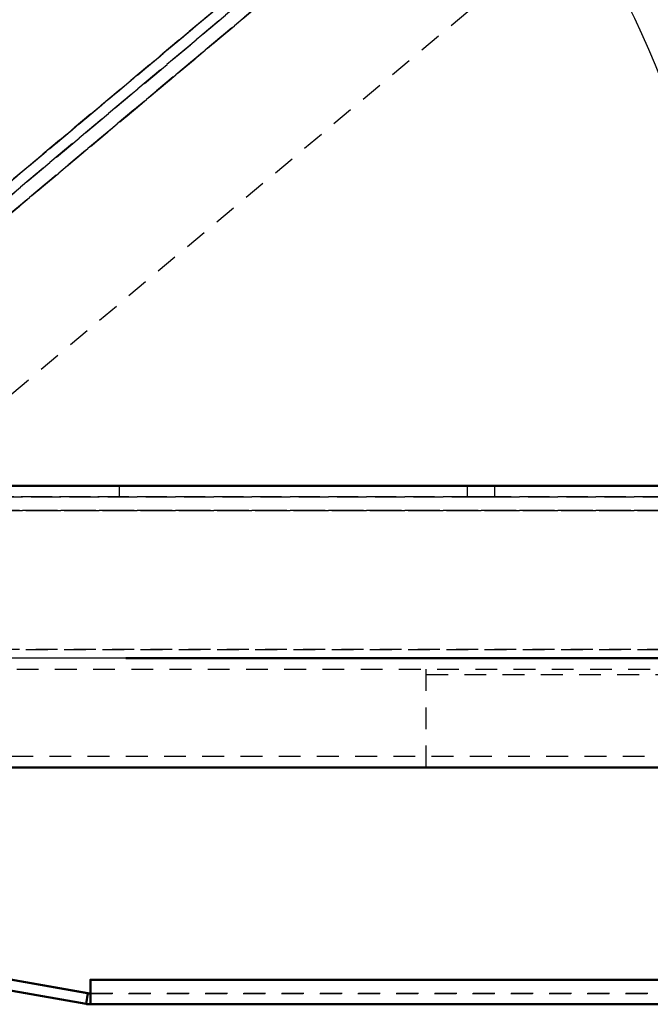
# Model space of a CAD drawing. Extents: x -8441 to -4361, y -3967 to -1117.
# Tile 92 of 149: x -6731 to -6616, y -2718 to -2538. Entities that reach past the tile are written whole.
import ezdxf
from ezdxf.enums import TextEntityAlignment as Align

# ---------------------------------------------------------------- set-up
doc = ezdxf.new("R2010")
doc.units = 0
doc.header["$MEASUREMENT"] = 0
doc.linetypes.add('HIDDEN', pattern=[7, 4, -3])
doc.layers.get('0').update_dxf_attribs({"linetype": 'CONTINUOUS'})
for name, color, linetype in [('DIM49', 4, 'CONTINUOUS'), ('LE_HIDDEN', 7, 'CONTINUOUS'), ('TXT_DIM49', 2, 'CONTINUOUS')]:
    doc.layers.add(name, color=color, linetype=linetype)
doc.layers.add('LE_ALL', color=7, linetype='CONTINUOUS', lineweight=50)

# ---------------------------------------------------------------- blocks, each defined once
blk = doc.blocks.new('_D29', base_point=(-6799.28, -2623.39))
at = {"layer": 'DIM49', "color": 1}
for p, q in [((-6630.75, -2481.98), (-6685.92, -2528.27)), ((-6646.07, -2494.84), (-6630.81, -2508.36)), ((-6637.19, -2513.19), (-6646.07, -2494.84)), ((-6634.6, -2509.98), (-6645.47, -2495.63)), ((-6633.01, -2508.78), (-6637.84, -2502.4)), ((-6636.2, -2511.19), (-6641.03, -2504.81)), ((-6630.81, -2508.36), (-6637.19, -2513.19)), ((-6604.28, -2603.62), (-6596.29, -2603.22)), ((-6599.28, -2623.39), (-6604.28, -2603.62)), ((-6602.23, -2604.52), (-6601.83, -2612.51)), ((-6600.23, -2604.42), (-6599.33, -2622.39)), ((-6596.29, -2603.22), (-6599.28, -2623.39)), ((-6598.23, -2604.32), (-6597.83, -2612.31))]:
    blk.add_line(p, q, dxfattribs=at)
blk.add_arc((-6799.28, -2623.39), 200, 5.7319, 34.268, dxfattribs=at)
at = {"layer": 'TXT_DIM49', "width": 0.518}
blk.add_text('40°', height=25, rotation=289.9943, dxfattribs=at).set_placement((-6603.42, -2532.89), align=Align.CENTER)

msp = doc.modelspace()

# ---------------------------------------------------------------- linework, layer by layer
msp.add_lwpolyline([(-6226.7, -2654.99), (-6913.7, -2654.99, -0.414214), (-6923.7, -2644.99), (-6923.7, -2633.39, -0.414214), (-6913.7, -2623.39), (-6226.7, -2623.39), (-6226.7, -2654.99)], format="xyb")
at = {"layer": 'LE_ALL'}
for p, q in [((-6801.6, -2623.4), (-6375.71, -2623.4)), ((-6752.62, -2623.4), (-6375.71, -2623.4)), ((-6306.7, -2654.99), (-6711.7, -2654.99)), ((-6718.43, -2716.4), (-6801.6, -2701.73)), ((-6718.21, -2713.9), (-6378.11, -2713.9)), ((-6718.21, -2715.62), (-6718.21, -2713.9)), ((-6718.21, -2713.9), (-6375.71, -2713.9)), ((-6718.21, -2713.9), (-6718.21, -2716.4)), ((-6514.61, -2713.9), (-6718.21, -2713.9)), ((-6718.21, -2715.62), (-6718.21, -2713.9)), ((-6718.21, -2713.9), (-6718.21, -2716.4)), ((-6514.61, -2713.9), (-6718.21, -2713.9)), ((-6718.21, -2714.85), (-6718.21, -2715.66)), ((-6718.21, -2714.85), (-6718.21, -2715.66)), ((-6718.21, -2716.4), (-6718.21, -2715.62)), ((-6718.21, -2715.66), (-6718.21, -2716.21)), ((-6718.21, -2715.66), (-6718.21, -2716.21)), ((-6718.21, -2716.21), (-6718.21, -2716.4)), ((-6718.21, -2716.21), (-6718.21, -2716.4)), ((-6718.21, -2716.4), (-6718.21, -2718.4)), ((-6718.21, -2716.4), (-6718.21, -2718.4)), ((-6718.21, -2718.4), (-6718.21, -2716.4)), ((-6718.21, -2716.4), (-6718.21, -2718.4)), ((-6718.21, -2716.4), (-6718.21, -2718.4)), ((-6718.21, -2718.4), (-6718.21, -2716.4)), ((-6718.21, -2718.4), (-6718.21, -2718.05)), ((-6718.21, -2718.4), (-6718.21, -2718.05)), ((-6718.21, -2718.4), (-6378.11, -2718.4)), ((-6718.21, -2718.4), (-6378.11, -2718.4)), ((-6718.21, -2718.4), (-6378.11, -2718.4)), ((-6718.21, -2718.4), (-6378.11, -2718.4))]:
    msp.add_line(p, q, dxfattribs=at)
for points in [[(-6375.71, -2623.4), (-6752.62, -2623.4)], [(-6383.61, -2623.4), (-6752.62, -2623.4)], [(-6383.61, -2623.4), (-6752.62, -2623.4)], [(-6838.7, -2674.99), (-6526.48, -2674.99), (-6501.48, -2674.99), (-6476.48, -2674.99), (-6451.48, -2674.99), (-6431.91, -2674.99), (-6406.91, -2674.99), (-6381.91, -2674.99), (-6356.91, -2674.99)], [(-6799.98, -2704.05), (-6799.63, -2702.08), (-6718.65, -2716.36), (-6719, -2718.33), (-6799.98, -2704.05)], [(-6799.98, -2704.05), (-6799.63, -2702.08), (-6718.65, -2716.36), (-6719, -2718.33), (-6799.98, -2704.05)], [(-6718.65, -2716.36), (-6799.63, -2702.08)], [(-6718.65, -2716.36), (-6799.63, -2702.08)], [(-6718.65, -2716.36), (-6799.63, -2702.08)], [(-6718.21, -2713.9), (-6718.21, -2716.4), (-6718.43, -2716.4)], [(-6514.61, -2713.9), (-6718.21, -2713.9), (-6718.21, -2714.85)], [(-6514.61, -2713.9), (-6718.21, -2713.9), (-6718.21, -2714.85)], [(-6718.21, -2713.9), (-6514.61, -2713.9)], [(-6718.21, -2713.9), (-6514.61, -2713.9)], [(-6718.21, -2713.9), (-6718.21, -2716.4)], [(-6719, -2718.33), (-6718.65, -2716.36)], [(-6719, -2718.33), (-6718.65, -2716.36)], [(-6718.21, -2718.05), (-6718.21, -2717.08), (-6718.21, -2715.62)], [(-6378.11, -2716.4), (-6378.11, -2718.4), (-6718.21, -2718.4)], [(-6378.11, -2716.4), (-6378.11, -2718.4), (-6718.21, -2718.4)], [(-6718.21, -2718.05), (-6718.21, -2717.08), (-6718.21, -2716.4)]]:
    msp.add_lwpolyline(points, dxfattribs=at)
for major_axis, start_param, end_param in [((0, -4.5), 6.108639, 6.152273), ((4.5, 0), 4.537856, 4.581489), ((0, -4.5), 6.152276, 6.195909), ((0, -4.5), 6.152286, 6.195919), ((4.5, 0), 4.625107, 4.668741), ((4.5, 0), 4.625112, 4.668746), ((0, -4.5), 6.239552, 6.283185), ((0, -4.5), 6.239552, 6.283185)]:
    msp.add_ellipse((-6718.21, -2713.9), major_axis=major_axis, ratio=1, start_param=start_param, end_param=end_param, dxfattribs=at)
at = {"layer": 'LE_HIDDEN', "color": 1, "linetype": 'HIDDEN'}
for p, q in [((-6482.53, -2357.61), (-6794.31, -2619.22)), ((-6477.8, -2359.51), (-6793.26, -2624.21)), ((-6793.03, -2620.75), (-6481.25, -2359.14)), ((-6481.25, -2359.14), (-6793.03, -2620.75)), ((-6791.42, -2622.67), (-6479.64, -2361.05)), ((-6479.64, -2361.05), (-6791.42, -2622.67)), ((-6479.64, -2361.05), (-6791.42, -2622.67)), ((-6735.36, -2623.4), (-6712.86, -2623.4)), ((-6649.11, -2623.4), (-6644.11, -2623.4)), ((-6649.11, -2625.4), (-6649.11, -2623.4)), ((-6644.11, -2623.4), (-6649.11, -2623.4)), ((-6649.11, -2625.4), (-6649.11, -2623.4)), ((-6790.61, -2625.4), (-6383.61, -2625.4)), ((-6383.61, -2625.4), (-6790.61, -2625.4)), ((-6757.02, -2625.4), (-6417.19, -2625.4)), ((-6712.86, -2625.4), (-6735.36, -2625.4)), ((-6644.11, -2625.4), (-6649.11, -2625.4)), ((-6564.11, -2625.4), (-6644.11, -2625.4)), ((-6793.01, -2627.9), (-6381.21, -2627.9)), ((-6381.21, -2627.9), (-6793.01, -2627.9)), ((-6790.61, -2627.9), (-6383.61, -2627.9)), ((-6383.61, -2627.9), (-6790.61, -2627.9)), ((-6383.61, -2627.9), (-6790.61, -2627.9)), ((-6793.01, -2653.4), (-6381.21, -2653.4)), ((-6381.21, -2653.4), (-6793.01, -2653.4)), ((-6656.7, -2674.99), (-6656.7, -2654.99)), ((-6308.7, -2672.99), (-6836.7, -2672.99)), ((-6801.6, -2701.73), (-6718.43, -2716.4)), ((-6801.6, -2701.73), (-6718.43, -2716.4)), ((-6378.11, -2713.9), (-6718.21, -2713.9)), ((-6718.21, -2715.62), (-6718.21, -2713.9)), ((-6718.21, -2713.9), (-6378.11, -2713.9)), ((-6718.21, -2713.9), (-6375.71, -2713.9)), ((-6718.21, -2713.9), (-6718.21, -2716.4)), ((-6378.11, -2713.9), (-6718.21, -2713.9)), ((-6718.21, -2715.62), (-6718.21, -2713.9)), ((-6718.21, -2713.9), (-6378.11, -2713.9)), ((-6718.21, -2713.9), (-6375.71, -2713.9)), ((-6718.21, -2713.9), (-6718.21, -2716.4)), ((-6718.43, -2716.4), (-6718.21, -2716.4)), ((-6718.21, -2716.4), (-6718.43, -2716.4)), ((-6718.43, -2716.4), (-6718.21, -2716.4)), ((-6718.21, -2716.4), (-6718.43, -2716.4)), ((-6718.21, -2716.4), (-6718.43, -2716.4)), ((-6718.21, -2717.08), (-6718.21, -2715.62)), ((-6718.21, -2717.08), (-6718.21, -2715.62)), ((-6378.11, -2716.4), (-6718.21, -2716.4)), ((-6718.21, -2716.4), (-6718.21, -2718.4)), ((-6718.21, -2716.4), (-6378.11, -2716.4)), ((-6378.11, -2716.4), (-6718.21, -2716.4)), ((-6378.11, -2716.4), (-6718.21, -2716.4)), ((-6718.21, -2716.4), (-6718.21, -2718.4)), ((-6718.21, -2716.4), (-6378.11, -2716.4)), ((-6378.11, -2716.4), (-6718.21, -2716.4)), ((-6718.21, -2718.05), (-6718.21, -2717.08)), ((-6718.21, -2718.05), (-6718.21, -2717.08)), ((-6718.21, -2718.4), (-6718.21, -2718.05)), ((-6718.21, -2718.4), (-6718.21, -2718.05))]:
    msp.add_line(p, q, dxfattribs=at)
for points in [[(-6794.31, -2619.22), (-6482.53, -2357.61), (-6481.25, -2359.14)], [(-6481.25, -2359.14), (-6482.53, -2357.61), (-6794.31, -2619.22), (-6793.03, -2620.75), (-6481.25, -2359.14)], [(-6481.25, -2359.14), (-6793.03, -2620.75), (-6794.31, -2619.22)], [(-6793.26, -2624.21), (-6477.8, -2359.51), (-6461.41, -2379.05)], [(-6793.26, -2624.21), (-6792.29, -2623.4), (-6485.77, -2366.2), (-6479.64, -2361.05), (-6477.8, -2359.51)], [(-6461.41, -2379.05), (-6477.8, -2359.51), (-6792.29, -2623.4), (-6793.26, -2624.21), (-6776.87, -2643.75)], [(-6791.42, -2622.67), (-6485.77, -2366.2), (-6479.64, -2361.05), (-6480.25, -2360.32)], [(-6461.41, -2379.05), (-6776.87, -2643.75), (-6793.26, -2624.21)], [(-6504.99, -2379.07), (-6506.97, -2380.73), (-6767.3, -2599.17), (-6768.58, -2597.63), (-6508.26, -2379.2)], [(-6769.28, -2600.83), (-6767.3, -2599.17), (-6506.97, -2380.73)], [(-6793.03, -2620.75), (-6794.31, -2619.22), (-6751.99, -2583.71), (-6751.99, -2583.71), (-6734.75, -2569.25), (-6734.75, -2569.25), (-6685.92, -2528.27), (-6685.92, -2528.27), (-6629.04, -2480.54), (-6629.04, -2480.54), (-6624.06, -2476.36), (-6624.06, -2476.36), (-6616.97, -2470.42), (-6616.97, -2470.42), (-6615.63, -2469.29)], [(-6615.63, -2469.29), (-6616.97, -2470.42), (-6616.97, -2470.42), (-6624.06, -2476.36), (-6624.06, -2476.36), (-6629.04, -2480.54), (-6629.04, -2480.54), (-6685.92, -2528.27), (-6685.92, -2528.27), (-6734.75, -2569.25), (-6734.75, -2569.25), (-6751.99, -2583.71), (-6751.99, -2583.71), (-6768.58, -2597.63)], [(-6801.6, -2623.4), (-6375.71, -2623.4), (-6375.71, -2713.9)], [(-6375.71, -2713.9), (-6375.71, -2623.4), (-6801.6, -2623.4), (-6801.6, -2701.73)], [(-6801.6, -2623.4), (-6375.71, -2623.4), (-6375.71, -2713.9)], [(-6375.71, -2713.9), (-6375.71, -2623.4), (-6801.6, -2623.4), (-6801.6, -2701.73)], [(-6549.11, -2623.4), (-6549.11, -2623.4), (-6550.86, -2623.4), (-6550.86, -2623.4), (-6557.36, -2623.4), (-6557.36, -2623.4), (-6559.11, -2623.4), (-6559.11, -2623.4), (-6568.36, -2623.4), (-6568.36, -2623.4), (-6574.86, -2623.4), (-6574.86, -2623.4), (-6649.11, -2623.4), (-6649.11, -2623.4), (-6712.86, -2623.4), (-6712.86, -2623.4), (-6735.36, -2623.4), (-6735.36, -2623.4), (-6752.62, -2623.4), (-6792.29, -2623.4), (-6793.81, -2623.4), (-6795.86, -2623.4)], [(-6790.61, -2625.4), (-6790.61, -2623.4), (-6752.62, -2623.4), (-6735.36, -2623.4), (-6735.36, -2623.4), (-6712.86, -2623.4), (-6712.86, -2623.4), (-6649.11, -2623.4), (-6649.11, -2623.4), (-6574.86, -2623.4), (-6574.86, -2623.4), (-6568.36, -2623.4), (-6568.36, -2623.4), (-6559.11, -2623.4), (-6559.11, -2623.4), (-6557.36, -2623.4), (-6557.36, -2623.4), (-6550.86, -2623.4), (-6550.86, -2623.4), (-6549.11, -2623.4), (-6549.11, -2623.4)], [(-6383.61, -2625.4), (-6790.61, -2625.4), (-6790.61, -2623.4)], [(-6790.61, -2623.4), (-6383.61, -2623.4), (-6383.61, -2625.4)], [(-6752.62, -2623.4), (-6790.61, -2623.4), (-6790.61, -2625.4), (-6383.61, -2625.4)], [(-6549.11, -2623.4), (-6549.11, -2623.4), (-6550.86, -2623.4), (-6550.86, -2623.4), (-6557.36, -2623.4), (-6557.36, -2623.4), (-6559.11, -2623.4), (-6559.11, -2623.4), (-6568.36, -2623.4), (-6568.36, -2623.4), (-6574.86, -2623.4), (-6574.86, -2623.4), (-6649.11, -2623.4), (-6649.11, -2623.4), (-6712.86, -2623.4), (-6712.86, -2623.4), (-6735.36, -2623.4), (-6735.36, -2623.4), (-6752.62, -2623.4), (-6757.02, -2623.4), (-6759.61, -2623.4)], [(-6417.19, -2625.4), (-6757.02, -2625.4), (-6757.02, -2623.4), (-6417.19, -2623.4)], [(-6735.36, -2625.4), (-6712.86, -2625.4), (-6712.86, -2623.4), (-6735.36, -2623.4)], [(-6649.11, -2625.4), (-6644.11, -2625.4), (-6644.11, -2623.4)], [(-6644.11, -2625.4), (-6644.11, -2623.4), (-6564.11, -2623.4)], [(-6644.11, -2625.4), (-6564.11, -2625.4), (-6564.11, -2623.4), (-6644.11, -2623.4)], [(-6793.01, -2627.9), (-6381.21, -2627.9), (-6381.21, -2653.4)], [(-6793.01, -2627.9), (-6793.01, -2653.4), (-6381.21, -2653.4), (-6381.21, -2627.9)], [(-6381.21, -2653.4), (-6793.01, -2653.4), (-6793.01, -2627.9)], [(-6381.21, -2653.4), (-6381.21, -2627.9), (-6793.01, -2627.9), (-6793.01, -2653.4)], [(-6790.61, -2627.9), (-6383.61, -2627.9), (-6383.61, -2626.94)], [(-6836.7, -2656.99), (-6308.7, -2656.99), (-6308.7, -2672.99)], [(-6656.7, -2657.99), (-6451.7, -2657.99)], [(-6801.6, -2701.73), (-6718.43, -2716.4), (-6718.21, -2716.4)], [(-6801.6, -2701.73), (-6718.43, -2716.4), (-6718.21, -2716.4)], [(-6799.63, -2702.08), (-6718.65, -2716.36), (-6719, -2718.33), (-6799.98, -2704.05)], [(-6799.63, -2702.08), (-6718.65, -2716.36), (-6719, -2718.33), (-6799.98, -2704.05)], [(-6718.21, -2713.9), (-6718.21, -2714.85), (-6718.21, -2715.66), (-6718.21, -2716.21), (-6718.21, -2716.4), (-6718.21, -2718.4)], [(-6375.71, -2713.9), (-6718.21, -2713.9), (-6718.21, -2716.4)], [(-6718.21, -2713.9), (-6718.21, -2714.85), (-6718.21, -2715.66), (-6718.21, -2716.21), (-6718.21, -2716.4), (-6718.21, -2718.4)], [(-6375.71, -2713.9), (-6718.21, -2713.9), (-6718.21, -2716.4)], [(-6718.43, -2716.4), (-6718.65, -2716.36)], [(-6718.43, -2716.4), (-6718.65, -2716.36)], [(-6718.43, -2716.4), (-6718.65, -2716.36)], [(-6718.21, -2716.4), (-6378.11, -2716.4), (-6378.11, -2718.4)], [(-6718.21, -2716.4), (-6378.11, -2716.4), (-6378.11, -2718.4)], [(-6718.21, -2716.4), (-6718.21, -2716.4)], [(-6378.11, -2718.4), (-6718.21, -2718.4)], [(-6378.11, -2718.4), (-6718.21, -2718.4)]]:
    msp.add_lwpolyline(points, dxfattribs=at)
msp.add_lwpolyline([(-6718.21, -2718.4, -0.010909), (-6718.41, -2718.39, -0.010909), (-6718.61, -2718.38, -0.010909), (-6718.8, -2718.36, -0.010909), (-6719, -2718.33), (-6718.65, -2716.36, 0.010909), (-6718.54, -2716.38, 0.010909), (-6718.43, -2716.39, 0.010909), (-6718.32, -2716.39, 0.010909), (-6718.21, -2716.4), (-6718.21, -2718.4)], format="xyb", dxfattribs=at)
msp.add_lwpolyline([(-6718.21, -2718.4, -0.010909), (-6718.41, -2718.39, -0.010909), (-6718.61, -2718.38, -0.010909), (-6718.8, -2718.36, -0.010909), (-6719, -2718.33), (-6718.65, -2716.36, 0.010909), (-6718.54, -2716.38, 0.010909), (-6718.43, -2716.39, 0.010909), (-6718.32, -2716.39, 0.010909), (-6718.21, -2716.4), (-6718.21, -2718.4)], format="xyb", dxfattribs=at)
for major_axis, start_param, end_param in [((0, -2.5), 6.108686, 6.152319), ((2.5, 0), 4.537825, 4.581459), ((0, -2.5), 6.152288, 6.195921), ((0, -2.5), 6.152286, 6.195919), ((0, -2.5), 6.195919, 6.239552), ((2.5, 0), 4.625123, 4.668756), ((0, -2.5), 6.239552, 6.283185), ((2.5, 0), 4.668756, 4.712389)]:
    msp.add_ellipse((-6718.21, -2713.9), major_axis=major_axis, ratio=1, start_param=start_param, end_param=end_param, dxfattribs=at)

# ---------------------------------------------------------------- block references
at = {"layer": 'DIM49'}
msp.add_blockref('_D29', (-6799.28, -2623.39), dxfattribs=at)

doc.saveas('drawing.dxf')
